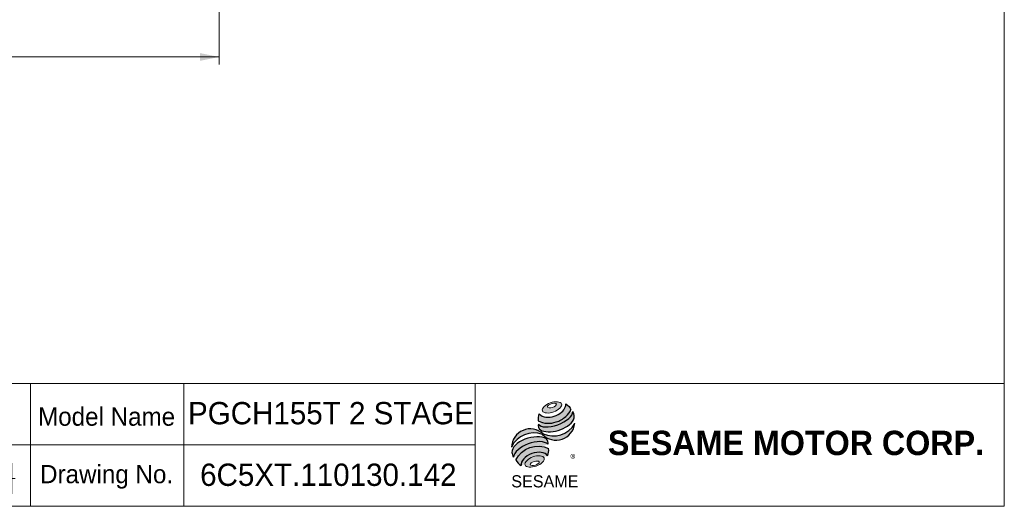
# Model space of a CAD drawing. Header units: millimetres. Extents: x 40 to 1148, y 40 to 800.
# Tile 2 of 3: x 634 to 1148, y 40 to 294. Entities that reach past the tile are written whole.
import ezdxf

# ---------------------------------------------------------------- set-up
doc = ezdxf.new("R2010")
doc.units = ezdxf.units.MM
doc.header["$LTSCALE"] = 4
doc.linetypes.add('CENTERX2', pattern=[20.319999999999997, 12.7, -2.54, 2.54, -2.54])
doc.layers.add('外框線', color=7, linetype='Continuous', lineweight=30)
doc.layers.add('標駐', color=51, linetype='Continuous')
doc.styles.add('SLDTEXTSTYLE0', font='ARIAL.TTF', dxfattribs={"width": 0.948})
doc.styles.add('SLDTEXTSTYLE1', font='MINGLIU.TTC')
doc.styles.add('SLDTEXTSTYLE3', font='ARIALBD.TTF', dxfattribs={"width": 0.948})
doc.dimstyles.new('SLDDIMSTYLE1', dxfattribs={"dimtxt": 12.3279296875, "dimasz": 10, "dimexe": 0, "dimexo": 0.0625, "dimgap": 3.081982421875, "dimtad": 1, "dimdec": 4, "dimrnd": 1e-09, "dimzin": 12, "dimdsep": 46, "dimtxsty": 'SLDTEXTSTYLE0', "dimsah": 1, "dimcen": 0.09, "dimadec": 0, "dimazin": 0, "dimtfac": 1, "dimtdec": 4, "dimtofl": 0, "dimtmove": 0, "dimatfit": 3, "dimfxl": 0, "dimtolj": 1, "dimtzin": 12, "dimarcsym": 0})

# ---------------------------------------------------------------- blocks, each defined once
blk = doc.blocks.new('圖塊18')
at = {"linetype": 'Continuous'}
h = blk.add_hatch(color=1, dxfattribs=at)
edge = h.paths.add_edge_path(flags=0)
edge.add_spline(control_points=[(20.39437325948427, 45.33728312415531), (17.89694771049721, 44.41891251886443), (13.79023397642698, 40.16696231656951), (22.61471666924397, 39.29926064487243), (28.77478727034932, 45.67718594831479), (22.89179880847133, 46.25565372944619), (20.39437325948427, 45.33728312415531)], knot_values=[0, 0, 0, 0, 0.25, 0.5, 0.75, 1, 1, 1, 1], weights=[1, 1, 1, 1, 1, 1, 1], degree=3, periodic=0)
edge = h.paths.add_edge_path(flags=0)
edge.add_spline(control_points=[(20.91498347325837, 44.83439023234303), (22.09104034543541, 45.2025134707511), (24.74093157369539, 44.98743924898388), (21.65942718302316, 42.45608848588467), (17.68459034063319, 42.77869981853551), (19.73892660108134, 44.46626699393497), (20.91498347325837, 44.83439023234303)], knot_values=[0, 0, 0, 0, 0.2500000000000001, 0.5000000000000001, 0.75, 1, 1, 1, 1], weights=[1, 1, 1, 1, 1, 1, 1], degree=3, periodic=0)
h = blk.add_hatch(color=1, dxfattribs=at)
edge = h.paths.add_edge_path(flags=0)
edge.add_spline(control_points=[(14.66114151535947, 39.6279113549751), (14.03169972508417, 38.24995794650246), (13.97195984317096, 36.84069155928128), (14.14889206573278, 35.91018504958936)], knot_values=[0, 0, 0, 0, 0.4884105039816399, 0.4884105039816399, 0.4884105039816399, 0.4884105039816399], weights=[1, 1, 1, 1], degree=3, periodic=0)
edge.add_spline(control_points=[(14.14889206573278, 35.91018504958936), (16.99751493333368, 34.30969244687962), (22.52356275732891, 34.31869441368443), (28.27942984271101, 37.5881784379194), (30.76394501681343, 40.45076192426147), (31.13244254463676, 41.86191569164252)], knot_values=[0, 0, 0, 0, 0.4091170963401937, 0.6548043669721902, 0.8514887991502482, 0.8514887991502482, 0.8514887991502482, 0.8514887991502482], weights=[1, 1, 1, 1, 1, 1], degree=3, periodic=0)
edge.add_spline(control_points=[(31.13244254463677, 41.86191569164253), (30.71701853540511, 42.7896338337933), (29.85813989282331, 43.90666867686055), (28.45465691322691, 44.76517793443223)], knot_values=[0, 0, 0, 0, 0.4590419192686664, 0.4590419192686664, 0.4590419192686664, 0.4590419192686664], weights=[1, 1, 1, 1], degree=3, periodic=0)
edge.add_spline(control_points=[(28.4546569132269, 44.76517793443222), (28.49961177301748, 44.18357810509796), (28.21319376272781, 42.46667629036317), (26.06775738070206, 39.95939368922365), (21.4517136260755, 37.50444992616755), (16.41867342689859, 37.4235021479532), (14.66114151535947, 39.6279113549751)], knot_values=[0, 0, 0, 0, 0.08132341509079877, 0.2279594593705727, 0.4332489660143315, 0.8030080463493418, 0.8030080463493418, 0.8030080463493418, 0.8030080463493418], weights=[1, 1, 1, 1, 1, 1, 1], degree=3, periodic=0)
h = blk.add_hatch(color=1, dxfattribs=at)
edge = h.paths.add_edge_path(flags=0)
edge.add_arc((17.27381737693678, 33.57068826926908), 3.184095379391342, 168.3621772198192, 229.4245234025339)
edge.add_ellipse((23.23832912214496, 36.28020481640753), major_axis=(9.73625416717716, 3.175442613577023), ratio=0.5371428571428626, start_angle=205.6784380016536, end_angle=329.3896542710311)
edge.add_arc((28.26359324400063, 38.21684850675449), 4.616948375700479, 336.1521426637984, 392.8409252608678)
edge.add_ellipse((23.00629104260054, 37.92204037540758), major_axis=(9.016830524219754, 3.371504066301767), ratio=0.4437390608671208, start_angle=185.025563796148, end_angle=352.2171353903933, ccw=False)
h = blk.add_hatch(color=1, dxfattribs=at)
edge = h.paths.add_edge_path(flags=0)
edge.add_arc((22.01727279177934, 40.76624061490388), 12.77634815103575, 244.9498890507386, 330.52495169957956, ccw=False)
edge.add_arc((10.04284340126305, 21.87271436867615), 9.831756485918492, 48.10924540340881, 177.9500526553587)
edge.add_arc((11.80912992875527, 16.85165873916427), 12.77634815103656, 69.43291289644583, 155.1324078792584, ccw=False)
edge.add_arc((23.3765131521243, 35.63650249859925), 9.83175648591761, 223.9443619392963, 353.2429906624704)
h = blk.add_hatch(color=1, dxfattribs=at)
edge = h.paths.add_edge_path(flags=0)
edge.add_ellipse((10.64771560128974, 19.03027177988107), major_axis=(9.300268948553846, 3.53209003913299), ratio=0.5235294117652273, start_angle=14.095136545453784, end_angle=164.8078450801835, ccw=False)
edge.add_arc((15.67708070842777, 24.16896786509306), 3.579603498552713, 351.5308011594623, 401.4061622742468)
edge.add_ellipse((10.32121288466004, 21.54308629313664), major_axis=(9.85871197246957, 2.892819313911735), ratio=0.534461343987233, start_angle=27.40472928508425, end_angle=171.7282428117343)
edge.add_arc((10.6089531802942, 21.44266443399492), 10.46013563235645, 191.0466409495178, 205.75451162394)
h = blk.add_hatch(color=1, dxfattribs=at)
edge = h.paths.add_edge_path(flags=0)
edge.add_spline(control_points=[(19.48912526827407, 21.4217311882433), (13.63215646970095, 24.68651867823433), (5.145097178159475, 21.596851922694), (2.505574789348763, 15.47000054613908)], knot_values=[0, 0, 0, 0, 1, 1, 1, 1], weights=[1, 1, 1, 1], degree=3, periodic=0)
edge.add_arc((8.743280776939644, 18.53671467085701), 6.95080653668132, 206.1806388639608, 239.0996167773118)
edge.add_ellipse((12.28436455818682, 14.58697170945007), major_axis=(6.964678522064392, 2.593929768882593), ratio=0.6035256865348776, start_angle=7.596570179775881, end_angle=172.3905265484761, ccw=False)
edge.add_arc((12.75465615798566, 20.45589271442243), 6.803375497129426, 336.231156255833, 368.1615451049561)
h = blk.add_hatch(color=1, dxfattribs=at)
edge = h.paths.add_edge_path(flags=0)
edge.add_spline(control_points=[(11.33498434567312, 17.11679062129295), (13.83240989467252, 18.03516122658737), (19.71539835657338, 17.45669344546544), (13.55532775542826, 11.07876814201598), (4.730845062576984, 11.94646981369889), (8.837558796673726, 16.19842001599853), (11.33498434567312, 17.11679062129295)], knot_values=[0, 0, 0, 0, 0.25, 0.5, 0.7500000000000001, 1, 1, 1, 1], weights=[1, 1, 1, 1, 1, 1, 1], degree=3, periodic=0)
edge = h.paths.add_edge_path(flags=0)
edge.add_spline(control_points=[(11.98800617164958, 14.71455032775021), (10.81194929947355, 14.34642708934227), (8.76470075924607, 12.63621651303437), (12.75016918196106, 12.27964007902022), (15.82104199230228, 14.84495594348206), (13.16406304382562, 15.08267356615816), (11.98800617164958, 14.71455032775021)], knot_values=[0, 0, 0, 0, 0.2500000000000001, 0.5, 0.75, 1, 1, 1, 1], weights=[1, 1, 1, 1, 1, 1, 1], degree=3, periodic=0)
at = {"color": 1, "linetype": 'Continuous', "lineweight": 0}
for points in [[(20.39437325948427, 45.33728312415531), (22.89179880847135, 46.25565372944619), (28.77478727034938, 45.6771859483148), (22.61471666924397, 39.29926064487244), (13.79023397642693, 40.16696231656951), (17.89694771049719, 44.41891251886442), (20.39437325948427, 45.33728312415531)], [(20.91498347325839, 44.83439023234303), (22.09104034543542, 45.20251347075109), (24.74093157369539, 44.98743924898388), (21.65942718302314, 42.45608848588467), (17.68459034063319, 42.77869981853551), (19.73892660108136, 44.46626699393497), (20.91498347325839, 44.83439023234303)], [(11.33498434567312, 17.11679062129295), (13.83240989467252, 18.03516122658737), (19.71539835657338, 17.45669344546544), (13.55532775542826, 11.07876814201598), (4.730845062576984, 11.94646981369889), (8.837558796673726, 16.19842001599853), (11.33498434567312, 17.11679062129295)], [(11.98800617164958, 14.71455032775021), (13.16406304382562, 15.08267356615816), (15.82104199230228, 14.84495594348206), (12.75016918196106, 12.27964007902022), (8.76470075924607, 12.63621651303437), (10.81194929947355, 14.34642708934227), (11.98800617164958, 14.71455032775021)]]:
    blk.add_open_spline(points, degree=3, dxfattribs=at)
at = {"layer": '標駐', "color": 1}
for p, q in [((33.12650757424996, 34.37117867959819), (33.00938435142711, 34.25405545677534)), ((5.091645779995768, 12.64029097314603), (5.164173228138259, 12.71281842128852))]:
    blk.add_line(p, q, dxfattribs=at)
for centre, radius, start, end in [((28.26359324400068, 38.21684850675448), 4.616948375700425, 336.1521426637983, 32.95375475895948), ((10.04284340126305, 21.87271436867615), 9.8317564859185, 48.10924540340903, 177.9500526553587), ((17.27381737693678, 33.57068826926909), 3.184095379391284, 167.9158934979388, 229.4245234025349), ((23.3765131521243, 35.63650249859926), 9.83175648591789, 223.9443619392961, 353.2429906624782), ((22.01727279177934, 40.76624061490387), 12.77634815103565, 244.9498890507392, 330.5249516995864), ((11.80912992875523, 16.85165873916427), 12.77634815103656, 69.43291289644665, 155.1324078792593), ((15.6770807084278, 24.16896786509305), 3.579603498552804, 351.5308011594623, 41.40616227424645), ((12.75465615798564, 20.45589271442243), 6.803375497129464, 336.2311562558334, 8.161545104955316), ((10.60895318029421, 21.44266443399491), 10.46013563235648, 191.0466409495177, 205.7545116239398), ((8.743280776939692, 18.53671467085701), 6.950806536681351, 206.1806388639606, 239.0996167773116)]:
    blk.add_arc(centre, radius, start, end, dxfattribs=at)
for centre, major_axis, ratio, start_param, end_param in [((23.00629104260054, 37.92204037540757), (9.016830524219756, 3.371504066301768), 0.4437390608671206, 3.229063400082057, 6.147574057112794), ((23.23832912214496, 36.28020481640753), (9.736254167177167, 3.175442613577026), 0.5371428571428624, 3.589765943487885, 5.748933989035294), ((10.32121288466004, 21.54308629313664), (9.858711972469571, 2.892819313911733), 0.534461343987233, 0.4783027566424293, 2.997223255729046), ((10.6477156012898, 19.03027177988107), (9.300268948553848, 3.532090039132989), 0.5235294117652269, 0.2460065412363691, 2.87643952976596), ((12.28436455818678, 14.58697170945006), (6.964678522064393, 2.593929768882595), 0.6035256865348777, 0.1325851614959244, 3.008782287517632)]:
    blk.add_ellipse(centre, major_axis=major_axis, ratio=ratio, start_param=start_param, end_param=end_param, dxfattribs=at)
for points, knots in [([(14.14889206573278, 35.91018504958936), (16.99751493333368, 34.30969244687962), (22.52356275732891, 34.31869441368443), (28.27942984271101, 37.5881784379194), (30.76394501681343, 40.45076192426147), (31.13244254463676, 41.86191569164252)], [0, 0, 0, 0, 0.4091170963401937, 0.6548043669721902, 0.8514887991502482, 0.8514887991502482, 0.8514887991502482, 0.8514887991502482]), ([(14.66114151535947, 39.6279113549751), (16.41867342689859, 37.4235021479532), (21.4517136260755, 37.50444992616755), (26.06775738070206, 39.95939368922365), (28.21319376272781, 42.46667629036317), (28.49961177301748, 44.18357810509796), (28.4546569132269, 44.76517793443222)], [0, 0, 0, 0, 0.3697590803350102, 0.575048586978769, 0.721684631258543, 0.8030080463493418, 0.8030080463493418, 0.8030080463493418, 0.8030080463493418])]:
    blk.add_open_spline(points, degree=3, knots=knots, dxfattribs=at)
for points in [[(28.45465691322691, 44.76517793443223), (29.85813989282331, 43.90666867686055), (30.71701853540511, 42.7896338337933), (31.13244254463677, 41.86191569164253)], [(14.66114151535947, 39.6279113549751), (14.03169972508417, 38.24995794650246), (13.97195984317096, 36.84069155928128), (14.14889206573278, 35.91018504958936)], [(2.505574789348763, 15.47000054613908), (5.145097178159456, 21.596851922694), (13.63215646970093, 24.68651867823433), (19.48912526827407, 21.4217311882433)]]:
    blk.add_open_spline(points, degree=3, dxfattribs=at)
at = {"layer": '標駐', "color": 1, "attachment_point": 1}
for s, insert, char_height, style in [('®', (30.79571508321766, 18.30450350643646), 4.233333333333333, 'SLDTEXTSTYLE1'), ('SESAME', (0.04410442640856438, 7.519628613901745), 6.349999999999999, 'SLDTEXTSTYLE0')]:
    blk.add_mtext(s, dxfattribs=dict(at, insert=insert, char_height=char_height, style=style))
blk = doc.blocks.new('NEW LOGO_定位')
at = {"color": 7, "linetype": 'Continuous'}
blk.add_blockref('圖塊18', (14.2565451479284, 8.707538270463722), dxfattribs=at)
blk = doc.blocks.new('圖標定位')
at = {"color": 7, "linetype": 'Continuous'}
blk.add_blockref('NEW LOGO_定位', (876.5394361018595, 40.00000000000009), dxfattribs=at)
blk = doc.blocks.new('單位定位')
at = {"layer": '外框線', "color": 7, "lineweight": 0}
for p, q in [((517.496924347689, 104.0275814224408), (517.496924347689, 40.02758142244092)), ((640.1509012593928, 104.0275814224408), (517.496924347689, 104.0275814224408)), ((575.5576191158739, 104.0275814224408), (575.5576191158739, 40.02758142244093)), ((640.1509012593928, 72.02758142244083), (517.496924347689, 72.0275814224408)), ((610.7937947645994, 58.49538740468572), (630.3061735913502, 62.49538740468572)), ((630.3061735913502, 62.49538740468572), (630.3061735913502, 46.49538740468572)), ((610.7937947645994, 58.49538740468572), (610.7937947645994, 50.49538740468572)), ((610.7937947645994, 50.49538740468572), (630.3061735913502, 46.49538740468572))]:
    blk.add_line(p, q, dxfattribs=at)
at = {"layer": '外框線', "color": 7, "linetype": 'CENTERX2', "lineweight": 0}
for p, q in [((593.9026502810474, 66.72630766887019), (593.9026502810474, 42.67014918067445)), ((583.4011610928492, 54.480798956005), (604.4618461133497, 54.480798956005)), ((609.3655610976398, 54.480798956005), (632.0395763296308, 54.480798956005))]:
    blk.add_line(p, q, dxfattribs=at)
at = {"layer": '外框線', "color": 7, "lineweight": 0}
for radius in [9.093533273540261, 4.901273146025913]:
    blk.add_circle((593.9026502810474, 54.480798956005), radius, dxfattribs=at)
at = {"color": 7, "linetype": 'Continuous', "lineweight": 0, "char_height": 9.524999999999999, "attachment_point": 1, "style": 'SLDTEXTSTYLE0'}
for s, insert in [('Unit', (535.1686322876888, 92.53796708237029)), ('mm', (597.8460756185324, 93.7201641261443)), ('Project', (526.7019657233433, 61.07528418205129))]:
    blk.add_mtext(s, dxfattribs=dict(at, insert=insert))
blk = doc.blocks.new('*D12')
at = {"color": 7, "linetype": 'Continuous', "lineweight": 0}
for p, q in [((444.5640184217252, 426.8134138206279), (444.5640184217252, 270.4577156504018)), ((738.5640184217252, 382.8134138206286), (738.5640184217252, 270.4577156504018)), ((738.5640184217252, 274.4577156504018), (444.5640184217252, 274.4577156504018))]:
    blk.add_line(p, q, dxfattribs=at)
for points in [[(444.5640184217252, 274.4577156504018), (454.5640184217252, 272.4577156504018), (454.5640184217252, 276.4577156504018)], [(738.5640184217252, 274.4577156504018), (728.5640184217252, 276.4577156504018), (728.5640184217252, 272.4577156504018)]]:
    blk.add_solid(points, dxfattribs=at)
at = {"color": 7, "linetype": 'Continuous', "lineweight": 0, "insert": (577.4546495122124, 290.8288759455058), "char_height": 12.7, "attachment_point": 1, "style": 'SLDTEXTSTYLE0'}
blk.add_mtext('294', dxfattribs=at)

msp = doc.modelspace()

# ---------------------------------------------------------------- linework, layer by layer
at = {"color": 7, "linetype": 'Continuous', "lineweight": 0}
for p, q in [((1148, 800.0000000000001), (1148, 40.00000000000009)), ((640, 40.00000000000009), (640, 104.0000000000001)), ((1148, 104.0000000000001), (640, 104.0000000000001)), ((720, 40.00000000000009), (720, 104.0000000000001)), ((872, 40.00000000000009), (872, 104.0000000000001)), ((872, 72.00000000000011), (640, 72.00000000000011)), ((40.00000000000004, 40.00000000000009), (1148, 40.00000000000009))]:
    msp.add_line(p, q, dxfattribs=at)

# ---------------------------------------------------------------- block references
at = {"color": 7, "linetype": 'Continuous'}
for name in ['單位定位', '圖標定位']:
    msp.add_blockref(name, (0, 0), dxfattribs=at)

# ---------------------------------------------------------------- texts
at = {"color": 7, "linetype": 'Continuous', "lineweight": 0, "attachment_point": 1}
for s, insert, char_height, style in [('PGCH155T 2 STAGE', (722.2362102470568, 94.42529014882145), 11.64166666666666, 'SLDTEXTSTYLE0'), ('Model Name', (644.0166647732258, 91.57837060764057), 9.524999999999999, 'SLDTEXTSTYLE0'), ('SESAME MOTOR CORP.', (941.222214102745, 79.43782716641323), 12.7, 'SLDTEXTSTYLE3'), ('Drawing No.', (645.0750011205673, 61.57837060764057), 9.524999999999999, 'SLDTEXTSTYLE0'), ('6C5XT.110130.142', (728.553884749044, 62.28695504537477), 11.64166666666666, 'SLDTEXTSTYLE0')]:
    msp.add_mtext(s, dxfattribs=dict(at, insert=insert, char_height=char_height, style=style))

# ---------------------------------------------------------------- dimensions: what is measured, and where the dimension line sits
at = {"color": 7, "linetype": 'Continuous', "lineweight": 0}
dim = msp.add_linear_dim(base=(444.5640184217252, 274.4577156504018), p1=(738.5640184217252, 386.8134138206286), p2=(444.5640184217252, 430.8134138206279), dimstyle='SLDDIMSTYLE1', dxfattribs=at)
dim.commit()
dim.dimension.update_dxf_attribs({"geometry": '*D12', "text_midpoint": (591.5640184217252, 274.4577156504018), "dimtype": 160})

doc.saveas('drawing.dxf')
